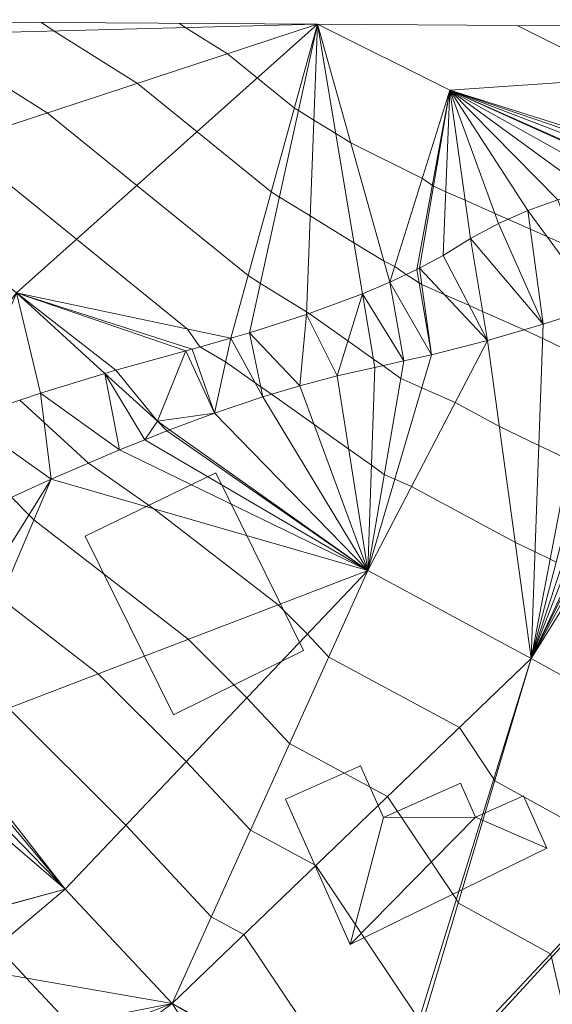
# Model space of a CAD drawing. Header units: metres. Extents: x -40 to 84, y -42 to 34.
# Tile 5 of 6: x 29 to 49, y -4 to 33. Entities that reach past the tile are written whole.
import ezdxf

# ---------------------------------------------------------------- set-up
doc = ezdxf.new("R2010")
doc.units = ezdxf.units.M
for name, color, linetype, lineweight in [('C-TOPO', 7, 'Continuous', 30), ('C-TOPO-MAJR', 7, 'Continuous', 70), ('L-SITE', 91, 'Continuous', 30)]:
    doc.layers.add(name, color=color, linetype=linetype, lineweight=lineweight)

# ---------------------------------------------------------------- blocks, each defined once
blk = doc.blocks.new('Village buildings - Village buildings-273017-_3D_')
at = {"layer": 'L-SITE', "lineweight": 9}
mesh = blk.add_polyface(dxfattribs=at)
corners = [(36.09, 16.235, 235), (31.126, 13.824, 235), (34.478, 7.037, 235), (39.426, 9.481, 235)]
mesh.append_faces([[corners[k] for k in face] for face in [(2, 3, 0, 1)]])
mesh = blk.add_polyface(dxfattribs=at)
corners = [(36.09, 16.235, 230), (39.426, 9.481, 230), (34.478, 7.037, 230), (31.126, 13.824, 230)]
mesh.append_faces([[corners[k] for k in face] for face in [(2, 3, 0, 1)]])
mesh = blk.add_polyface(dxfattribs=at)
corners = [(31.126, 13.824, 235), (36.09, 16.235, 235), (36.09, 16.235, 230), (31.126, 13.824, 230)]
mesh.append_faces([[corners[k] for k in face] for face in [(3, 0, 1, 2)]])
mesh = blk.add_polyface(dxfattribs=at)
corners = [(36.09, 16.235, 235), (39.426, 9.481, 235), (39.426, 9.481, 230), (36.09, 16.235, 230)]
mesh.append_faces([[corners[k] for k in face] for face in [(3, 0, 1, 2)]])
mesh = blk.add_polyface(dxfattribs=at)
corners = [(34.478, 7.037, 235), (31.126, 13.824, 235), (31.126, 13.824, 230), (34.478, 7.037, 230)]
mesh.append_faces([[corners[k] for k in face] for face in [(3, 0, 1, 2)]])
mesh = blk.add_polyface(dxfattribs=at)
corners = [(39.426, 9.481, 235), (34.478, 7.037, 235), (34.478, 7.037, 230), (39.426, 9.481, 230)]
mesh.append_faces([[corners[k] for k in face] for face in [(0, 1, 2, 3)]])
mesh = blk.add_polyface(dxfattribs=at)
corners = [(42.456, 3.14, 234.39), (41.583, 5.104, 234.39), (38.742, 3.84, 234.39), (41.197, -1.679, 234.39), (48.66, 1.971, 234.39), (47.772, 3.966, 234.39), (45.953, 3.157, 234.39), (45.382, 4.441, 234.39)]
mesh.append_faces([[corners[k] for k in face] for face in [(6, 0, 3, 4)]], dxfattribs={"vtx0": -1, "vtx1": -1, "vtx3": -1})
mesh.append_faces([[corners[k] for k in face] for face in [(7, 0, 6)]], dxfattribs={"vtx1": -1})
mesh.append_faces([[corners[k] for k in face] for face in [(4, 5, 6)]], dxfattribs={"vtx2": -1})
mesh.append_faces([[corners[k] for k in face] for face in [(0, 1, 2, 3)]], dxfattribs={"vtx3": -1})
mesh = blk.add_polyface(dxfattribs=at)
corners = [(42.456, 3.14, 230.547), (45.382, 4.441, 230.547), (45.953, 3.157, 230.547), (47.772, 3.966, 230.547), (48.66, 1.971, 230.547), (41.197, -1.679, 230.547), (38.742, 3.84, 230.547), (41.583, 5.104, 230.547)]
mesh.append_faces([[corners[k] for k in face] for face in [(6, 7, 0, 5)]], dxfattribs={"vtx2": -1})
mesh.append_faces([[corners[k] for k in face] for face in [(0, 1, 2, 5)]], dxfattribs={"vtx2": -1, "vtx3": -1})
mesh.append_faces([[corners[k] for k in face] for face in [(2, 3, 4, 5)]], dxfattribs={"vtx3": -1})
mesh = blk.add_polyface(dxfattribs=at)
corners = [(38.742, 3.84, 234.39), (41.583, 5.104, 234.39), (41.583, 5.104, 230.547), (38.742, 3.84, 230.547)]
mesh.append_faces([[corners[k] for k in face] for face in [(3, 0, 1, 2)]])
mesh = blk.add_polyface(dxfattribs=at)
corners = [(41.583, 5.104, 234.39), (42.456, 3.14, 234.39), (42.456, 3.14, 230.547), (41.583, 5.104, 230.547)]
mesh.append_faces([[corners[k] for k in face] for face in [(0, 1, 2, 3)]])
mesh = blk.add_polyface(dxfattribs=at)
corners = [(42.456, 3.14, 234.39), (45.382, 4.441, 234.39), (45.382, 4.441, 230.547), (42.456, 3.14, 230.547)]
mesh.append_faces([[corners[k] for k in face] for face in [(3, 0, 1, 2)]])
mesh = blk.add_polyface(dxfattribs=at)
corners = [(45.382, 4.441, 234.39), (45.953, 3.157, 234.39), (45.953, 3.157, 230.547), (45.382, 4.441, 230.547)]
mesh.append_faces([[corners[k] for k in face] for face in [(0, 1, 2, 3)]])
mesh = blk.add_polyface(dxfattribs=at)
corners = [(41.197, -1.679, 234.39), (38.742, 3.84, 234.39), (38.742, 3.84, 230.547), (41.197, -1.679, 230.547)]
mesh.append_faces([[corners[k] for k in face] for face in [(3, 0, 1, 2)]])
mesh = blk.add_polyface(dxfattribs=at)
corners = [(45.953, 3.157, 234.39), (47.772, 3.966, 234.39), (47.772, 3.966, 230.547), (45.953, 3.157, 230.547)]
mesh.append_faces([[corners[k] for k in face] for face in [(0, 1, 2, 3)]])
mesh = blk.add_polyface(dxfattribs=at)
corners = [(47.772, 3.966, 234.39), (48.66, 1.971, 234.39), (48.66, 1.971, 230.547), (47.772, 3.966, 230.547)]
mesh.append_faces([[corners[k] for k in face] for face in [(0, 1, 2, 3)]])
mesh = blk.add_polyface(dxfattribs=at)
corners = [(48.66, 1.971, 234.39), (41.197, -1.679, 234.39), (41.197, -1.679, 230.547), (48.66, 1.971, 230.547)]
mesh.append_faces([[corners[k] for k in face] for face in [(3, 0, 1, 2)]])

msp = doc.modelspace()

# ---------------------------------------------------------------- linework, layer by layer
at = {"layer": 'C-TOPO-MAJR', "lineweight": 18}
for points in [[(13.748, 33.44, 230), (14.951, 32.623, 230), (22.835, 27.652, 230), (28.512, 23.063, 230), (31.876, 20.007, 230)], [(18.99, 33.405, 229), (19.952, 32.751, 229), (26.26, 28.774, 229), (30.801, 25.103, 229), (35.012, 21.69, 229), (35.481, 21.013, 229)], [(24.231, 33.37, 228), (24.953, 32.88, 228), (29.684, 29.897, 228), (33.089, 27.143, 228), (37.314, 23.72, 228), (37.788, 23.425, 228), (39.535, 22.346, 228), (39.635, 22.285, 228)], [(29.473, 33.335, 227), (29.954, 33.008, 227), (33.108, 31.019, 227), (35.378, 29.184, 227), (38.194, 26.902, 227), (38.511, 26.705, 227), (39.675, 25.986, 227), (41.337, 24.967, 227), (42.48, 24.27, 227), (42.89, 24.065, 227), (43.318, 23.762, 227)], [(34.714, 33.3, 226), (34.955, 33.136, 226), (36.532, 32.142, 226), (37.667, 31.224, 226), (39.075, 30.083, 226), (39.234, 29.985, 226), (39.816, 29.625, 226), (40.646, 29.116, 226), (41.218, 28.767, 226), (43.936, 27.413, 226), (44.316, 27.143, 226), (44.359, 27.113, 226), (44.828, 26.905, 226), (45.559, 26.581, 226), (46.693, 26.079, 226), (47.188, 25.86, 226)], [(39.956, 33.265, 225), (44.982, 30.761, 225), (52.785, 27.303, 225)], [(51.564, 31.211, 224), (47.543, 33.214, 224)], [(47.188, 25.86, 226), (48.038, 25.483, 226), (48.668, 25.204, 226), (49.805, 24.7, 226), (50.466, 24.407, 226), (51.206, 24.079, 226), (51.576, 23.915, 226), (52.509, 23.502, 226), (52.638, 23.444, 226), (53.299, 23.152, 226)], [(43.318, 23.762, 227), (43.815, 23.448, 227), (43.914, 23.386, 227), (44.77, 23.007, 227), (45.721, 22.586, 227), (46.226, 22.362, 227), (47.805, 21.662, 227)], [(39.635, 22.285, 228), (41.107, 21.24, 228), (42.077, 20.553, 228), (42.43, 20.302, 228)], [(47.805, 21.662, 227), (48.507, 21.326, 227), (50.231, 20.496, 227)], [(38.2, 19.213, 229), (37.796, 19.5, 229), (37.581, 19.652, 229), (36.462, 20.446, 229), (35.481, 21.013, 229)], [(42.43, 20.302, 228), (43.113, 19.817, 228), (43.911, 19.464, 228), (45.184, 18.9, 228), (46.861, 17.995, 228), (48.363, 17.274, 228), (49.512, 16.721, 228)], [(31.876, 20.007, 230), (33.871, 18.194, 230), (34.333, 17.867, 230)], [(38.2, 19.213, 229), (39.825, 18.06, 229), (41.139, 17.128, 229), (42.003, 16.515, 229), (42.49, 16.17, 229), (42.888, 15.993, 229), (43.525, 15.711, 229), (47.468, 13.584, 229), (48.219, 13.223, 229), (48.793, 12.947, 229), (49.025, 12.836, 229)], [(28.639, 18.992, 231), (29.565, 18.143, 231), (31.25, 16.595, 231)], [(34.333, 17.867, 230), (41.866, 12.522, 230), (48.075, 9.172, 230), (55.489, 5.078, 230), (58.985, 1.428, 230), (62.247, -4.126, 230), (60.055, -9.122, 230)], [(31.25, 16.595, 231), (33.741, 14.86, 231), (38.453, 11.215, 231), (39.567, 10.102, 231), (40.379, 9.234, 231), (45.346, 6.554, 231), (46.654, 4.598, 231), (46.689, 4.532, 231), (52.149, 1.518, 231), (52.162, 1.454, 231), (52.924, -1.818, 231), (53.385, -3.012, 231), (53.434, -3.175, 231), (55.103, -4.918, 231), (55.282, -6.688, 231), (55.603, -9.855, 231), (55.647, -10.287, 231)], [(28.326, 15.302, 232), (28.989, 14.632, 232), (29.177, 14.443, 232), (35.039, 9.908, 232), (37.268, 7.682, 232), (38.892, 5.945, 232), (42.617, 3.935, 232), (45.234, 0.025, 232), (45.304, -0.108, 232), (48.808, -2.043, 232), (48.836, -2.171, 232), (50.359, -8.715, 232), (51.135, -10.727, 232)], [(25.45, 13.96, 233), (26.617, 12.781, 233), (27.366, 12.025, 233), (27.914, 11.472, 233), (31.625, 8.601, 233), (34.969, 5.262, 233), (37.405, 2.657, 233), (39.888, 1.317, 233), (43.813, -4.549, 233), (43.918, -4.748, 233), (45.468, -5.604, 233), (45.509, -5.795, 233), (46.42, -9.708, 233), (46.257, -10.284, 233), (46.258, -10.436, 233)], [(41.916, -8.759, 234), (41.895, -8.55, 234), (41.883, -8.432, 234), (41.669, -8.099, 234), (41.558, -7.877, 234), (41.459, -7.726, 234), (37.159, -1.301, 234), (35.918, -0.631, 234), (32.669, 2.842, 234), (28.211, 7.294, 234), (26.652, 8.5, 234), (25.742, 9.419, 234), (25.612, 9.55, 234), (25.242, 9.924, 234)], [(15.417, -41.462, 235), (16.089, -38.04, 235), (19.951, -34.447, 235), (23.595, -31.206, 235), (27.159, -28.167, 235), (31.594, -23.439, 235), (34.854, -19.826, 235), (36.88, -17.242, 235), (37.556, -11.998, 235), (37.365, -8.505, 235), (34.431, -3.92, 235), (30.37, 0.422, 235), (25.918, 4.985, 235)], [(27.336, -23.646, 236), (29.165, -21.696, 236), (29.225, -21.629, 236), (29.302, -21.544, 236), (29.384, -21.453, 236), (29.46, -21.369, 236), (30.767, -19.92, 236), (30.921, -19.75, 236), (31.615, -18.981, 236), (32.006, -17.847, 236), (33.215, -16.304, 236), (33.619, -13.175, 236), (33.776, -12.718, 236), (33.188, -11.196, 236), (33.079, -9.216, 236), (32.897, -8.789, 236), (31.276, -6.256, 236), (31.017, -5.237, 236), (30.512, -4.697, 236), (28.883, -2.955, 236), (27.769, -1.764, 236)]]:
    msp.add_polyline3d(points, dxfattribs=at)

# ---------------------------------------------------------------- block references
at = {"layer": 'L-SITE', "lineweight": 9}
msp.add_blockref('Village buildings - Village buildings-273017-_3D_', (0, 0), dxfattribs=at)

# ---------------------------------------------------------------- meshes
at = {"layer": 'C-TOPO', "lineweight": 9}
mesh = msp.add_polyface(dxfattribs=at)
corners = [(22.835, 27.652, 230), (18.944, 17.73, 233.568), (21.308, 17.499, 233.109), (24.182, 17.412, 232.423), (23.767, 17.258, 232.562), (18.522, 17.767, 233.651), (14.116, 18.152, 234.666), (8.378, 22.462, 235), (12.68, 18.263, 235), (9.284, 18.525, 236.002), (32.434, 17.105, 230.598), (29.832, 15.984, 231.481), (41.866, 12.522, 230), (25.4, 8.869, 234.211), (27.251, 14.815, 232.37), (33.387, 17.489, 230.281), (34.228, 17.828, 230.03), (34.333, 17.867, 230), (36.042, 18.498, 229.549), (37.875, 19.115, 229.08), (26.583, 18.298, 231.647), (28.512, 23.063, 230), (5.192, 18.789, 237.207), (6.273, 18.719, 236.903), (1.097, 18.99, 238.327), (3.084, 18.893, 237.811), (-3.436, 29.964, 235), (13.748, 33.44, 230), (29.427, 19.257, 230.752), (31.876, 20.007, 230), (32.297, 20.135, 229.876), (34.95, 20.865, 229.114), (39.28, 19.539, 228.733), (35.191, 20.931, 229.062), (39.956, 33.265, 225), (14.951, 32.623, 230), (36.656, 21.343, 228.747), (37.374, 21.545, 228.573), (39.531, 22.246, 228.027)]
mesh.append_faces([[corners[k] for k in face] for face in [(0, 1, 2), (3, 2, 4), (0, 5, 1), (6, 7, 8), (7, 9, 8), (6, 5, 0), (3, 0, 2), (10, 11, 12), (13, 11, 14), (15, 12, 16), (12, 15, 10), (12, 17, 16), (17, 12, 18), (12, 19, 18), (3, 20, 21), (22, 23, 7), (24, 25, 7), (22, 7, 25), (26, 7, 27), (24, 7, 26), (9, 7, 23), (28, 29, 21), (30, 31, 21), (29, 30, 21), (19, 12, 32), (21, 20, 28), (31, 33, 21), (0, 21, 34), (7, 6, 35), (34, 27, 35), (7, 35, 27), (35, 0, 34), (21, 0, 3), (36, 37, 34), (38, 34, 37), (36, 34, 21), (21, 33, 36), (0, 35, 6)]])
mesh = msp.add_polyface(dxfattribs=at)
corners = [(41.866, 12.522, 230), (43.226, 20.479, 227.819), (42.13, 20.235, 228.068), (39.28, 19.539, 228.733), (40.699, 19.912, 228.396), (39.531, 22.246, 228.027), (41.658, 23.033, 227.466), (39.956, 33.265, 225), (42.704, 23.471, 227.178), (44.279, 20.714, 227.64), (46.411, 21.259, 227.26), (48.075, 9.172, 230), (48.526, 21.87, 226.866), (50.621, 22.546, 226.457), (51.619, 22.843, 226.268), (52.637, 23.062, 226.098), (58.82, 22.703, 225.394), (57.811, 22.961, 225.464), (55.489, 5.078, 230), (61.533, 21.678, 225.284), (61.38, 21.753, 225.286), (61.078, 21.877, 225.296), (44.982, 30.761, 225), (43.729, 23.956, 226.881), (43.829, 24.009, 226.851), (44.731, 24.488, 226.627), (53.669, 23.202, 225.944), (53.535, 23.184, 225.965), (54.708, 23.262, 225.796), (45.759, 25.134, 226.346), (46.831, 25.703, 226.08), (47.942, 26.191, 225.83), (49.086, 26.597, 225.598), (50.256, 26.918, 225.384), (51.447, 27.152, 225.19), (52.785, 27.303, 225), (53.865, 27.354, 224.843), (52.652, 27.297, 225.017), (55.078, 27.322, 224.693), (55.749, 23.241, 225.666), (55.091, 23.254, 225.749), (56.786, 23.141, 225.555), (56.286, 27.2, 224.57), (77.888, 33.011, 220), (57.481, 26.99, 224.475)]
mesh.append_faces([[corners[k] for k in face] for face in [(0, 1, 2), (3, 0, 4), (0, 2, 4), (5, 6, 7), (8, 7, 6), (0, 9, 1), (9, 0, 10), (11, 12, 10), (11, 13, 12), (14, 13, 11), (14, 11, 15), (16, 17, 18), (19, 20, 21), (22, 8, 23), (24, 22, 23), (25, 22, 24), (26, 27, 28), (15, 11, 27), (29, 22, 25), (30, 31, 22), (22, 32, 33), (32, 22, 31), (30, 22, 29), (33, 34, 22), (35, 36, 22), (37, 35, 22), (34, 37, 22), (22, 36, 38), (8, 22, 7), (39, 40, 11), (11, 41, 39), (28, 27, 11), (28, 11, 40), (38, 42, 22), (42, 43, 22), (42, 44, 43), (17, 41, 18), (22, 43, 7)]])
at = {"layer": 'C-TOPO', "color": 8, "lineweight": 9}
mesh = msp.add_polyface(dxfattribs=at)
corners = [(49.593, -10.774, 232.299), (47.629, -10.743, 232.69), (48.817, -14.341, 232.127), (48.116, -14.427, 232.309), (41.246, -10.696, 234.029), (41.295, -11.544, 234.029), (43.971, -9.391, 233.56), (41.436, -12.999, 234.013), (45.362, -10.12, 233.217), (41.353, -12.392, 234.026), (44.651, -9.786, 233.399), (41.603, -13.649, 233.867), (41.272, -10.191, 234.016), (41.26, -10.25, 234.019), (43.447, -9.004, 233.667), (41.348, -9.813, 234.048), (41.633, -9.18, 234.072), (41.508, -9.397, 234.069), (41.763, -8.954, 234.038), (44.345, -9.608, 233.482), (46.099, -10.393, 233.037), (47.432, -14.603, 232.477), (46.857, -10.601, 232.861), (44.86, -15.448, 232.876), (42.079, -8.552, 233.959), (42.428, -8.36, 233.878), (42.237, -8.426, 233.922), (42.63, -8.36, 233.833), (42.979, -8.552, 233.761), (42.82, -8.426, 233.793), (31.876, 20.007, 230), (32.434, 17.105, 230.598), (33.387, 17.489, 230.281), (34.228, 17.828, 230.03), (34.333, 17.867, 230), (33.871, 18.194, 230), (36.042, 18.498, 229.549), (34.95, 20.865, 229.114), (29.427, 19.257, 230.752), (37.374, 21.545, 228.573), (37.875, 19.115, 229.08), (39.28, 19.539, 228.733), (36.656, 21.343, 228.747), (40.699, 19.912, 228.396), (39.531, 22.246, 228.027), (32.297, 20.135, 229.876), (35.191, 20.931, 229.062), (41.658, 23.033, 227.466), (42.704, 23.471, 227.178), (43.226, 20.479, 227.819), (42.13, 20.235, 228.068), (44.279, 20.714, 227.64), (43.729, 23.956, 226.881), (46.411, 21.259, 227.26), (43.829, 24.009, 226.851), (45.759, 25.134, 226.346), (48.526, 21.87, 226.866), (44.731, 24.488, 226.627), (46.831, 25.703, 226.08), (47.942, 26.191, 225.83), (50.621, 22.546, 226.457), (49.086, 26.597, 225.598), (49.523, -14.347, 231.945)]
mesh.append_faces([[corners[k] for k in face] for face in [(0, 1, 2), (1, 3, 2), (4, 5, 6), (7, 8, 9), (10, 5, 9), (7, 11, 8), (4, 12, 13), (14, 15, 12), (16, 17, 14), (15, 14, 17), (16, 14, 18), (4, 6, 12), (5, 19, 6), (6, 14, 12), (20, 21, 22), (23, 8, 11), (8, 23, 20), (10, 9, 8), (24, 25, 26), (25, 24, 27), (28, 27, 24), (29, 27, 28), (24, 18, 28), (14, 28, 18), (19, 5, 10), (21, 1, 22), (30, 31, 32), (33, 34, 35), (35, 30, 32), (36, 35, 34), (33, 35, 32), (36, 37, 35), (38, 31, 30), (39, 40, 41), (42, 36, 40), (43, 44, 41), (45, 30, 35), (37, 45, 35), (36, 42, 46), (44, 39, 41), (40, 39, 42), (46, 37, 36), (43, 47, 44), (48, 47, 49), (50, 47, 43), (49, 47, 50), (48, 51, 52), (51, 53, 54), (48, 49, 51), (55, 53, 56), (53, 57, 54), (54, 52, 51), (55, 56, 58), (59, 58, 56), (57, 53, 55), (60, 61, 59), (60, 59, 56), (0, 2, 62)]], dxfattribs={"color": 8})
at = {"layer": 'C-TOPO', "lineweight": 9}
mesh = msp.add_polyface(dxfattribs=at)
corners = [(41.763, -8.954, 234.038), (42.079, -8.552, 233.959), (37.365, -8.505, 235), (42.237, -8.426, 233.922), (34.431, -3.92, 235), (48.075, 9.172, 230), (41.866, 12.522, 230), (55.489, 5.078, 230), (51.38, -10.72, 231.953), (51.557, -10.714, 231.913), (49.593, -10.774, 232.299), (53.515, -10.562, 231.477), (58.985, 1.428, 230), (55.464, -10.319, 231.041), (57.4, -9.985, 230.606), (58.401, -9.743, 230.379), (62.247, -4.126, 230), (42.82, -8.426, 233.793), (42.979, -8.552, 233.761), (42.63, -8.36, 233.833), (59.377, -9.416, 230.156), (65.774, 19.066, 225.117), (66.556, 18.34, 225.14), (46.411, 21.259, 227.26), (56.786, 23.141, 225.555), (58.82, 22.703, 225.394), (60.115, 22.27, 225.328), (60.055, -9.122, 230), (60.322, -9.006, 230), (61.228, -8.516, 230), (61.921, -8.087, 230), (62.076, -7.992, 230), (62.901, -7.482, 229.771), (64.544, -6.399, 229.315), (61.078, 21.877, 225.296), (61.533, 21.678, 225.284), (64.931, 19.722, 225.12), (69.985, 7.32, 226.472), (63.793, 20.476, 225.153), (62.607, 21.154, 225.211), (70.346, 2.036, 227.102), (67.273, 17.548, 225.189), (67.918, 16.698, 225.263)]
mesh.append_faces([[corners[k] for k in face] for face in [(0, 1, 2), (2, 1, 3), (4, 5, 6), (7, 8, 9), (8, 7, 10), (11, 12, 9), (13, 14, 12), (12, 11, 13), (15, 16, 14), (7, 17, 18), (4, 19, 5), (19, 17, 5), (12, 7, 9), (20, 16, 15), (21, 7, 22), (10, 7, 18), (5, 23, 6), (5, 7, 24), (25, 7, 26), (5, 17, 7), (14, 16, 12), (16, 27, 28), (16, 28, 29), (30, 16, 29), (16, 31, 32), (32, 33, 16), (31, 16, 30), (34, 7, 35), (34, 26, 7), (21, 36, 7), (37, 7, 12), (38, 39, 7), (7, 36, 38), (39, 35, 7), (12, 16, 40), (16, 20, 27), (22, 7, 41), (42, 41, 7)]])
at = {"layer": 'C-TOPO', "color": 8, "lineweight": 9}
mesh = msp.add_polyface(dxfattribs=at)
corners = [(32.418, -39.528, 230), (27.851, -37.768, 231.839), (27.774, -38.799, 231.949), (27.748, -39.151, 231.891), (27.864, -37.672, 231.826), (28.036, -36.393, 232.175), (28.347, -35.688, 232.307), (27.727, -40.538, 231.64), (28.674, -34.948, 232.453), (35.59, -35.798, 230), (29.221, -33.467, 232.773), (27.77, -41.545, 231.441), (30.396, -29.593, 233.533), (31.041, -27.806, 233.863), (30.633, -28.381, 233.821), (31.521, -27.289, 233.865), (32.771, -41.578, 230), (-1.195, 14.946, 240.403), (0.326, 14.89, 240), (-1.038, 16.113, 240), (-2.197, 14.972, 240.678), (-1.445, 14.952, 240.47), (-6.613, 15.088, 241.748), (-5.013, 19.061, 240), (-8.701, 19.017, 240.838), (-9.788, 15.109, 242.681), (-7.673, 15.115, 242.053), (-6.803, 19.112, 240.377), (-3.001, 19.129, 239.415), (1.097, 18.99, 238.327), (3.084, 18.893, 237.811), (-5.167, 19.144, 240), (-5, 19.147, 239.96), (-4.902, 19.149, 239.933), (-4.675, 19.147, 239.874), (4.044, 14.755, 238.919), (16.896, 14.112, 235.012), (14.116, 18.152, 234.666), (11.755, 14.406, 236.562), (16.929, 14.116, 235), (16.919, 14.111, 235.005), (16.934, 14.11, 235), (18.225, 14.036, 234.7), (16.926, 14.11, 235.002), (18.522, 17.767, 233.651), (5.192, 18.789, 237.207), (5.282, 14.71, 238.537), (9.284, 18.525, 236.002), (12.68, 18.263, 235), (18.944, 17.73, 233.568), (21.308, 17.499, 233.109), (21.43, 13.819, 233.963), (24.265, 13.628, 233.36), (23.767, 17.258, 232.562), (24.691, 13.599, 233.265), (24.182, 17.412, 232.423), (26.583, 18.298, 231.647), (27.251, 14.815, 232.37), (29.832, 15.984, 231.481), (29.427, 19.257, 230.752), (32.434, 17.105, 230.598), (6.273, 18.719, 236.903)]
mesh.append_faces([[corners[k] for k in face] for face in [(0, 1, 2), (2, 3, 0), (4, 0, 5), (0, 6, 5), (4, 1, 0), (7, 0, 3), (0, 8, 6), (9, 10, 8), (0, 7, 11), (12, 13, 14), (15, 13, 12), (11, 16, 0), (17, 18, 19), (20, 21, 19), (17, 19, 21), (22, 20, 23), (24, 25, 26), (22, 23, 27), (19, 28, 20), (29, 19, 18), (18, 30, 29), (26, 27, 24), (28, 19, 29), (27, 23, 31), (27, 26, 22), (31, 23, 32), (33, 23, 34), (32, 23, 33), (20, 34, 23), (28, 34, 20), (18, 35, 30), (36, 37, 38), (39, 36, 40), (41, 42, 39), (43, 39, 40), (39, 43, 41), (42, 44, 39), (44, 36, 39), (45, 35, 46), (47, 46, 38), (48, 47, 38), (37, 36, 44), (38, 37, 48), (49, 44, 42), (42, 50, 49), (42, 51, 50), (51, 52, 53), (53, 52, 54), (51, 53, 50), (53, 54, 55), (56, 57, 58), (55, 54, 57), (59, 56, 58), (57, 56, 55), (59, 58, 60), (61, 45, 46), (47, 61, 46), (35, 45, 30)]], dxfattribs={"color": 8})
at = {"layer": 'C-TOPO', "lineweight": 9}
mesh = msp.add_polyface(dxfattribs=at)
corners = [(6.075, -14.778, 245), (6.791, -16.926, 245), (6.178, -14.759, 244.957), (7.631, -14.721, 244.38), (8.353, -14.816, 244.109), (6.903, -14.702, 244.664), (37.556, -11.998, 235), (27.722, -13.872, 237.602), (27.793, -14.917, 237.48), (37.365, -8.505, 235), (27.383, -9.138, 237.234), (27.468, -10.146, 237.309), (36.88, -17.242, 235), (41.436, -12.999, 234.013), (41.353, -12.392, 234.026), (41.295, -11.544, 234.029), (41.246, -10.696, 234.029), (41.603, -13.649, 233.867), (41.814, -14.177, 233.733), (41.26, -10.25, 234.019), (41.272, -10.191, 234.016), (41.348, -9.813, 234.048), (41.508, -9.397, 234.069), (34.431, -3.92, 235), (25.799, 5.878, 234.839), (25.918, 4.985, 235), (30.37, 0.422, 235), (25.4, 8.869, 234.211), (25.736, 6.346, 234.725), (29.832, 15.984, 231.481), (27.251, 14.815, 232.37), (24.691, 13.599, 233.265), (26.588, -0.622, 236.207), (26.786, -2.59, 236.378), (26.032, 4.129, 235.182), (26.586, -0.609, 236.206), (27.179, -6.719, 237.124), (27.066, -5.38, 236.879), (41.866, 12.522, 230), (42.428, -8.36, 233.878), (42.237, -8.426, 233.922), (42.63, -8.36, 233.833)]
mesh.append_faces([[corners[k] for k in face] for face in [(0, 1, 2), (3, 1, 4), (2, 1, 5), (3, 5, 1), (6, 7, 8), (9, 10, 11), (11, 7, 6), (8, 12, 6), (13, 14, 6), (6, 15, 16), (15, 6, 14), (6, 12, 17), (12, 18, 17), (19, 9, 6), (9, 20, 21), (20, 9, 19), (19, 6, 16), (21, 22, 9), (6, 9, 11), (9, 23, 10), (24, 25, 26), (27, 28, 29), (24, 26, 28), (30, 31, 27), (32, 33, 26), (34, 35, 26), (32, 26, 35), (10, 23, 36), (23, 26, 33), (23, 37, 36), (38, 26, 23), (23, 33, 37), (28, 26, 38), (38, 29, 28), (34, 26, 25), (39, 23, 40), (40, 23, 9), (39, 41, 23)]])

doc.saveas('drawing.dxf')
